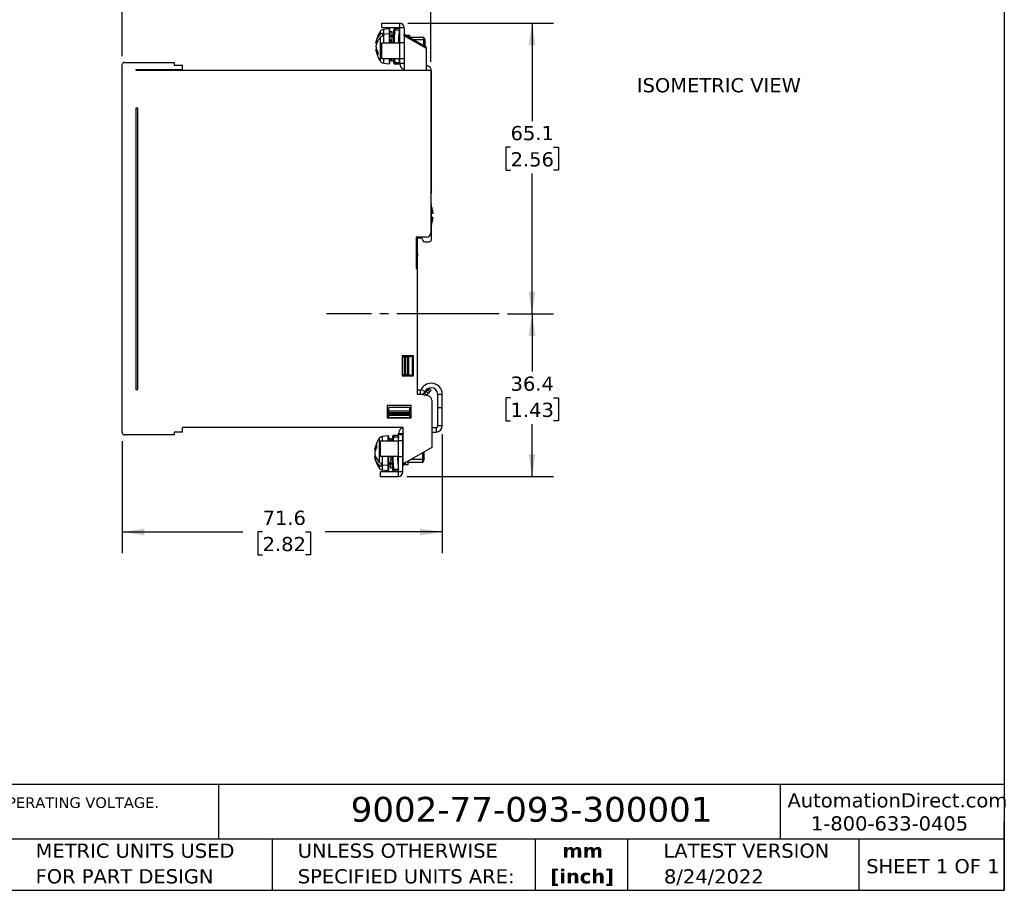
# Model space of a CAD drawing. Header units: millimetres. Extents: x 13 to 546, y 13 to 419.
# Tile 2 of 3: x 252 to 546, y 13 to 273. Entities that reach past the tile are written whole.
import ezdxf

# ---------------------------------------------------------------- set-up
doc = ezdxf.new("R2010")
doc.units = ezdxf.units.MM
doc.header["$LTSCALE"] = 2
doc.linetypes.add('SLD-Center', pattern=[19.05, 15.24, -1.27, 1.27, -1.27])
doc.linetypes.add('SLD-Solid', pattern=[0])
doc.layers.add('CENTER', color=40, linetype='SLD-Center')
doc.layers.add('DIMENSIONS', color=140, linetype='SLD-Solid', lineweight=25)
doc.layers.add('TEXT', color=140, linetype='SLD-Solid', lineweight=25)
doc.styles.add('SLDTEXTSTYLE0', font='VERDANA.TTF')
doc.styles.add('SLDTEXTSTYLE1', font='VERDANAB.TTF')
doc.dimstyles.new('SLDDIMSTYLE0', dxfattribs={"dimtxt": 4.316016, "dimasz": 6.604, "dimexe": 0, "dimexo": 0.0625, "dimgap": 1.079004, "dimtad": 0, "dimtih": 1, "dimtoh": 1, "dimlfac": 0.75, "dimrnd": 1e-09, "dimzin": 12, "dimdsep": 46, "dimtxsty": 'SLDTEXTSTYLE0', "dimsah": 1, "dimcen": 0.09, "dimadec": 0, "dimazin": 3, "dimtfac": 1, "dimtofl": 0, "dimtmove": 0, "dimatfit": 3, "dimfxl": 0, "dimfrac": 2, "dimtolj": 1, "dimtzin": 12, "dimarcsym": 0})

# ---------------------------------------------------------------- blocks, each defined once
blk = doc.blocks.new('SW_NOTE_0')
at = {"layer": 'TEXT', "color": 0, "char_height": 4.233, "attachment_point": 2, "style": 'SLDTEXTSTYLE1'}
for s, insert in [('mm', (5.69, 5.38)), ('[inch]', (5.52, -2.27))]:
    blk.add_mtext(s, dxfattribs=dict(at, insert=insert))
blk = doc.blocks.new('SW_NOTE_0_1')
at = {"layer": 'TEXT', "color": 0, "char_height": 4.2333, "attachment_point": 1, "style": 'SLDTEXTSTYLE0'}
for s, insert in [('UNLESS OTHERWISE ', (0, 5.38)), ('SPECIFIED UNITS ARE:', (0, -2.27))]:
    blk.add_mtext(s, dxfattribs=dict(at, insert=insert))
blk = doc.blocks.new('SW_NOTE_0_5')
at = {"layer": 'TEXT', "color": 0, "char_height": 4.2333, "attachment_point": 1, "style": 'SLDTEXTSTYLE0'}
for s, insert in [('METRIC UNITS USED ', (0, 5.38)), ('FOR PART DESIGN', (0, -2.27))]:
    blk.add_mtext(s, dxfattribs=dict(at, insert=insert))
blk = doc.blocks.new('_D_2')
at = {"layer": 'DIMENSIONS'}
for p, q in [((368.1, 271.56), (411.5, 271.56)), ((405.15, 271.56), (405.15, 242.32)), ((398.73, 234.5), (397.28, 234.5)), ((397.28, 234.5), (397.28, 227.64)), ((411.56, 234.5), (413.01, 234.5)), ((413.01, 234.5), (413.01, 227.64)), ((397.28, 227.64), (398.73, 227.64)), ((405.15, 184.76), (405.15, 226.67)), ((413.01, 227.64), (411.56, 227.64)), ((397.83, 184.76), (411.5, 184.76))]:
    blk.add_line(p, q, dxfattribs=at)
for points in [[(405.15, 271.56), (404.13, 264.96), (406.16, 264.96)], [(405.15, 184.76), (406.16, 191.36), (404.13, 191.36)]]:
    blk.add_solid(points, dxfattribs=at)
at = {"layer": 'DIMENSIONS', "char_height": 4.233, "attachment_point": 1, "style": 'SLDTEXTSTYLE0'}
for s, insert in [('65.1', (398.73, 240.84)), ('2.56', (398.73, 233.01))]:
    blk.add_mtext(s, dxfattribs=dict(at, insert=insert))
blk = doc.blocks.new('_D_3')
at = {"layer": 'DIMENSIONS'}
for p, q in [((397.83, 184.76), (411.5, 184.76)), ((405.15, 184.76), (405.15, 167.54)), ((398.73, 159.71), (397.28, 159.71)), ((397.28, 159.71), (397.28, 152.85)), ((411.56, 159.71), (413.01, 159.71)), ((413.01, 159.71), (413.01, 152.85)), ((397.28, 152.85), (398.73, 152.85)), ((413.01, 152.85), (411.56, 152.85)), ((405.15, 136.23), (405.15, 151.88)), ((367.75, 136.23), (411.5, 136.23))]:
    blk.add_line(p, q, dxfattribs=at)
for points in [[(405.15, 184.76), (404.13, 178.16), (406.16, 178.16)], [(405.15, 136.23), (406.16, 142.83), (404.13, 142.83)]]:
    blk.add_solid(points, dxfattribs=at)
at = {"layer": 'DIMENSIONS', "char_height": 4.233, "attachment_point": 1, "style": 'SLDTEXTSTYLE0'}
for s, insert in [('36.4', (398.73, 166.05)), ('1.43', (398.73, 158.23))]:
    blk.add_mtext(s, dxfattribs=dict(at, insert=insert))
blk = doc.blocks.new('_D_4')
at = {"layer": 'DIMENSIONS'}
for p, q in [((282.83, 261.7), (282.83, 297.91)), ((374.96, 260.03), (374.96, 297.91)), ((282.83, 291.56), (318.86, 291.56)), ((324.71, 291.56), (323.26, 291.56)), ((323.26, 291.56), (323.26, 284.7)), ((337.53, 291.56), (338.98, 291.56)), ((338.98, 291.56), (338.98, 284.7)), ((374.96, 291.56), (343.38, 291.56)), ((323.26, 284.7), (324.71, 284.7)), ((338.98, 284.7), (337.53, 284.7))]:
    blk.add_line(p, q, dxfattribs=at)
for points in [[(282.83, 291.56), (289.43, 290.54), (289.43, 292.58)], [(374.96, 291.56), (368.36, 292.58), (368.36, 290.54)]]:
    blk.add_solid(points, dxfattribs=at)
at = {"layer": 'DIMENSIONS', "char_height": 4.233, "attachment_point": 1, "style": 'SLDTEXTSTYLE0'}
for s, insert in [('69.1', (324.71, 297.9)), ('2.72', (324.71, 290.08))]:
    blk.add_mtext(s, dxfattribs=dict(at, insert=insert))
blk = doc.blocks.new('_D_5')
at = {"layer": 'DIMENSIONS'}
for p, q in [((378.34, 148.82), (378.34, 113.31)), ((282.83, 146.75), (282.83, 113.31)), ((282.83, 119.66), (318.86, 119.66)), ((324.71, 119.66), (323.26, 119.66)), ((323.26, 119.66), (323.26, 112.8)), ((337.53, 119.66), (338.98, 119.66)), ((338.98, 119.66), (338.98, 112.8)), ((378.34, 119.66), (343.38, 119.66)), ((323.26, 112.8), (324.71, 112.8)), ((338.98, 112.8), (337.53, 112.8))]:
    blk.add_line(p, q, dxfattribs=at)
for points in [[(282.83, 119.66), (289.43, 118.64), (289.43, 120.67)], [(378.34, 119.66), (371.74, 120.67), (371.74, 118.64)]]:
    blk.add_solid(points, dxfattribs=at)
at = {"layer": 'DIMENSIONS', "char_height": 4.233, "attachment_point": 1, "style": 'SLDTEXTSTYLE0'}
for s, insert in [('71.6', (324.71, 126)), ('2.82', (324.71, 118.17))]:
    blk.add_mtext(s, dxfattribs=dict(at, insert=insert))

msp = doc.modelspace()

# ---------------------------------------------------------------- linework, layer by layer
for p, q in [((360.294, 270.226), (360.294, 271.56)), ((360.294, 271.56), (365.56, 271.56)), ((365.56, 271.56), (365.56, 270.226)), ((359.81, 269.023), (359.81, 268.171)), ((360.294, 270.226), (365.56, 270.226)), ((360.462, 268.543), (360.462, 268.104)), ((360.462, 268.104), (360.462, 267.6)), ((362.462, 269.826), (360.764, 269.618)), ((360.764, 269.618), (360.764, 268.156)), ((362.462, 268.303), (360.764, 268.156)), ((360.764, 268.156), (360.764, 265.626)), ((362.595, 269.826), (362.462, 269.826)), ((362.462, 269.826), (362.462, 268.303)), ((362.595, 268.303), (362.462, 268.303)), ((362.462, 268.303), (362.462, 265.626)), ((362.595, 269.826), (362.595, 268.303)), ((362.595, 268.303), (362.595, 265.626)), ((363.929, 267.785), (362.595, 267.785)), ((362.595, 267.596), (363.929, 267.596)), ((363.345, 268.96), (362.809, 268.96)), ((363.925, 267.591), (363.392, 267.591)), ((363.972, 269.893), (363.955, 269.787)), ((363.955, 265.626), (363.955, 269.787)), ((365.609, 269.893), (364.284, 269.893)), ((364.284, 269.493), (365.609, 269.493)), ((366.96, 270.16), (365.627, 270.16)), ((365.627, 265.626), (365.627, 270.16)), ((366.96, 270.16), (366.96, 268.16)), ((373.627, 264.311), (366.96, 268.16)), ((366.96, 267.775), (366.96, 268.16)), ((373.627, 263.926), (366.96, 267.775)), ((366.96, 267.775), (366.96, 257.493)), ((367.627, 267.96), (368.56, 267.96)), ((367.627, 267.96), (367.627, 267.775)), ((368.56, 267.96), (368.56, 267.236)), ((358.532, 265.569), (358.782, 265.569)), ((359.81, 267.228), (359.81, 260.23)), ((360.294, 260.96), (360.294, 265.626)), ((360.294, 265.626), (365.56, 265.626)), ((362.595, 266.559), (363.257, 266.559)), ((362.862, 266.559), (362.862, 266.107)), ((362.862, 266.107), (362.862, 265.626)), ((363.217, 266.107), (362.862, 266.107)), ((363.929, 266.107), (363.903, 266.107)), ((365.627, 266.107), (365.372, 266.107)), ((365.627, 266.72), (365.382, 266.72)), ((365.56, 265.626), (365.56, 260.96)), ((366.96, 265.626), (365.56, 265.626)), ((372.877, 267.293), (368.56, 267.293)), ((372.877, 266.512), (369.814, 266.512)), ((373.262, 266.626), (372.877, 267.293)), ((372.877, 266.512), (372.877, 267.293)), ((372.877, 264.744), (372.877, 266.512)), ((373.262, 266.041), (372.877, 266.512)), ((373.262, 266.041), (373.262, 266.626)), ((373.262, 264.522), (373.262, 266.041)), ((358.779, 263.684), (358.532, 263.684)), ((373.627, 263.926), (373.627, 264.311)), ((373.627, 257.493), (373.627, 263.926)), ((282.827, 149.293), (282.827, 259.16)), ((283.494, 259.826), (298.294, 259.826)), ((298.294, 259.826), (298.294, 258.96)), ((298.294, 258.96), (300.827, 258.96)), ((300.827, 257.626), (300.827, 258.96)), ((360.294, 260.96), (365.56, 260.96)), ((360.764, 260.96), (360.764, 259.635)), ((360.764, 259.635), (362.462, 259.426)), ((362.462, 260.96), (362.462, 259.426)), ((362.462, 259.426), (362.595, 259.426)), ((362.595, 260.96), (362.595, 259.426)), ((363.142, 260.293), (363.679, 260.293)), ((363.955, 259.466), (363.955, 260.96)), ((363.955, 259.466), (363.972, 259.36)), ((364.284, 259.76), (364.188, 260.96)), ((364.284, 259.76), (365.609, 259.76)), ((364.284, 259.36), (365.609, 259.36)), ((365.609, 259.76), (365.516, 260.96)), ((365.56, 260.96), (366.96, 260.96)), ((365.627, 259.493), (365.627, 260.96)), ((366.96, 259.493), (365.627, 259.493)), ((300.827, 257.626), (286.827, 257.626)), ((286.827, 257.626), (286.827, 257.493)), ((286.827, 257.493), (374.96, 257.493)), ((292.527, 257.626), (292.16, 257.493)), ((298.294, 257.493), (298.294, 257.626)), ((374.96, 257.493), (374.96, 208.96)), ((374.96, 257.093), (375.094, 257.093)), ((374.96, 256.96), (375.094, 256.96)), ((375.094, 256.96), (375.094, 257.093)), ((375.094, 221.226), (375.094, 256.96)), ((286.827, 246.16), (286.827, 162.16)), ((287.494, 246.16), (286.827, 246.16)), ((287.494, 162.16), (287.494, 246.16)), ((374.96, 221.226), (375.094, 221.226)), ((375.094, 206.96), (375.094, 217.493)), ((375.094, 214.826), (375.573, 214.826)), ((375.573, 213.493), (375.094, 213.493)), ((373.627, 207.626), (370.56, 207.626)), ((370.56, 207.626), (370.56, 198.293)), ((370.56, 207.493), (371.494, 207.493)), ((370.827, 206.16), (370.56, 206.16)), ((370.827, 207.493), (370.827, 206.16)), ((370.827, 206.16), (370.827, 198.293)), ((371.494, 207.493), (371.494, 207.626)), ((371.494, 207.493), (372.16, 207.493)), ((372.16, 207.493), (372.541, 206.678)), ((373.145, 206.293), (374.427, 206.293)), ((371.089, 202.8), (370.827, 202.823)), ((370.832, 199.868), (371.089, 202.8)), ((370.827, 199.868), (370.832, 199.868)), ((370.56, 198.293), (370.827, 198.293)), ((370.827, 198.293), (370.827, 160.826)), ((369.76, 172.226), (366.36, 172.226)), ((366.36, 172.226), (366.36, 166.226)), ((366.427, 171.933), (366.427, 171.923)), ((367.494, 171.933), (366.427, 171.933)), ((366.427, 171.923), (367.081, 171.903)), ((366.427, 171.923), (366.427, 166.53)), ((367.081, 171.903), (367.081, 166.549)), ((367.428, 171.9), (367.97, 171.9)), ((367.428, 166.553), (367.428, 171.9)), ((367.494, 171.933), (367.494, 172.226)), ((369.494, 172.093), (367.494, 172.093)), ((367.97, 171.9), (367.97, 166.553)), ((368.368, 171.906), (369.494, 172.093)), ((368.368, 166.547), (368.368, 171.906)), ((369.494, 166.36), (369.494, 172.093)), ((369.627, 172.226), (369.627, 166.226)), ((369.76, 166.226), (369.76, 172.226)), ((366.36, 166.226), (369.76, 166.226)), ((367.081, 166.549), (366.427, 166.53)), ((366.427, 166.53), (366.427, 166.52)), ((366.427, 166.52), (367.494, 166.52)), ((367.97, 166.553), (367.428, 166.553)), ((367.494, 166.226), (367.494, 166.52)), ((367.494, 166.36), (369.494, 166.36)), ((369.494, 166.36), (368.368, 166.547)), ((286.827, 162.16), (287.494, 162.16)), ((371.782, 162.026), (370.827, 162.026)), ((371.782, 162.026), (371.782, 160.826)), ((372.021, 162.175), (373.215, 161.582)), ((373.969, 162.031), (373.498, 161.559)), ((374.441, 162.502), (373.969, 162.031)), ((374.554, 161.446), (373.969, 162.031)), ((374.441, 162.502), (375.025, 161.918)), ((375.025, 161.918), (374.554, 161.446)), ((370.827, 160.826), (372.16, 160.826)), ((372.16, 160.826), (374.239, 160.27)), ((373.498, 161.559), (373.022, 161.084)), ((373.607, 160.499), (373.022, 161.084)), ((373.498, 161.559), (374.083, 160.975)), ((373.607, 160.499), (373.558, 160.452)), ((374.083, 160.975), (373.607, 160.499)), ((374.554, 161.446), (374.083, 160.975)), ((375.227, 158.982), (375.227, 144.891)), ((378.34, 160.693), (377.007, 160.693)), ((377.007, 156.826), (377.007, 160.693)), ((378.34, 156.826), (378.34, 160.693)), ((369.094, 157.36), (361.894, 157.36)), ((361.894, 157.36), (361.894, 153.693)), ((368.56, 156.826), (362.427, 156.826)), ((362.427, 155.701), (362.427, 156.826)), ((368.56, 156.826), (368.56, 155.701)), ((369.094, 153.693), (369.094, 157.36)), ((377.007, 156.826), (378.34, 156.826)), ((377.007, 151.36), (377.007, 156.826)), ((378.34, 151.36), (378.34, 156.826)), ((362.427, 154.826), (361.894, 154.826)), ((361.894, 153.693), (369.094, 153.693)), ((368.56, 155.701), (362.427, 155.701)), ((362.427, 155.303), (362.427, 155.701)), ((362.427, 154.827), (362.427, 155.303)), ((362.427, 155.303), (368.56, 155.303)), ((368.56, 154.827), (362.427, 154.827)), ((362.427, 154.827), (362.427, 154.481)), ((362.427, 154.481), (368.56, 154.481)), ((362.427, 153.826), (362.427, 154.481)), ((362.427, 153.826), (368.56, 153.826)), ((368.56, 155.303), (368.56, 155.701)), ((368.56, 155.303), (368.56, 154.827)), ((368.56, 154.481), (368.56, 154.827)), ((369.094, 154.826), (368.56, 154.826)), ((368.56, 154.481), (368.56, 153.826)), ((300.827, 149.493), (300.827, 150.826)), ((366.694, 150.826), (300.827, 150.826)), ((366.694, 140.426), (366.694, 150.826)), ((375.227, 150.826), (376.473, 150.826)), ((376.473, 150.826), (376.473, 149.493)), ((378.34, 151.36), (377.007, 151.36)), ((298.294, 148.626), (283.494, 148.626)), ((300.827, 149.493), (298.294, 149.493)), ((298.294, 149.493), (298.294, 148.626)), ((359.457, 147.557), (359.457, 140.558)), ((362.108, 148.36), (360.411, 148.151)), ((360.411, 148.151), (360.411, 146.826)), ((362.242, 148.36), (362.108, 148.36)), ((362.108, 148.36), (362.108, 146.826)), ((362.242, 148.36), (362.242, 146.826)), ((363.158, 147.493), (362.622, 147.493)), ((363.619, 148.426), (363.601, 148.32)), ((363.601, 146.826), (363.601, 148.32)), ((363.82, 146.826), (363.93, 148.026)), ((365.256, 148.426), (363.93, 148.426)), ((363.93, 148.026), (365.256, 148.026)), ((365.256, 148.026), (365.148, 146.826)), ((366.607, 148.96), (365.273, 148.96)), ((365.273, 148.693), (365.273, 148.96)), ((366.607, 148.693), (365.273, 148.693)), ((365.273, 146.826), (365.273, 148.693)), ((366.607, 148.693), (366.607, 148.96)), ((366.607, 146.826), (366.607, 148.693)), ((366.607, 148.693), (366.694, 148.693)), ((375.227, 149.493), (376.473, 149.493)), ((358.454, 144.103), (358.178, 144.103)), ((359.94, 146.826), (365.207, 146.826)), ((359.94, 142.16), (359.94, 146.826)), ((365.207, 146.826), (365.207, 142.16)), ((366.607, 146.826), (365.207, 146.826)), ((366.607, 142.16), (366.607, 146.826)), ((366.694, 145.478), (366.607, 145.392)), ((375.227, 144.891), (367.094, 140.196)), ((358.178, 142.217), (358.426, 142.217)), ((365.207, 142.16), (359.94, 142.16)), ((360.411, 142.16), (360.411, 139.63)), ((362.108, 142.16), (362.108, 139.483)), ((362.242, 142.16), (362.242, 139.483)), ((362.242, 141.227), (362.247, 141.227)), ((362.913, 141.227), (363.575, 141.227)), ((363.575, 141.679), (362.954, 141.679)), ((363.601, 137.999), (363.601, 142.16)), ((365.273, 141.679), (365.003, 141.679)), ((365.207, 142.16), (366.607, 142.16)), ((365.273, 137.626), (365.273, 142.16)), ((366.607, 137.626), (366.607, 142.16)), ((366.694, 141.52), (366.607, 141.582)), ((372.523, 141.274), (368.962, 141.274)), ((372.523, 141.274), (372.523, 143.33)), ((372.908, 141.746), (372.523, 141.274)), ((372.523, 140.493), (372.523, 141.274)), ((372.523, 140.493), (372.908, 141.16)), ((372.908, 141.746), (372.908, 143.553)), ((372.908, 141.16), (372.908, 141.746)), ((359.457, 139.615), (359.457, 138.763)), ((360.108, 140.186), (360.108, 139.682)), ((360.108, 139.682), (360.108, 139.243)), ((362.108, 139.483), (360.411, 139.63)), ((360.411, 139.63), (360.411, 138.168)), ((360.411, 138.168), (362.108, 137.96)), ((362.242, 139.483), (362.108, 139.483)), ((362.108, 139.483), (362.108, 137.96)), ((363.575, 140.19), (362.242, 140.19)), ((362.242, 140.001), (363.575, 140.001)), ((362.242, 139.483), (362.242, 137.96)), ((362.378, 140.196), (362.912, 140.196)), ((362.955, 138.826), (363.492, 138.826)), ((365.256, 138.293), (363.93, 138.293)), ((365.025, 141.066), (365.273, 141.066)), ((366.607, 140.928), (366.694, 140.841)), ((367.273, 140.299), (367.273, 139.826)), ((367.273, 139.826), (368.207, 139.826)), ((368.207, 139.826), (368.207, 140.838)), ((368.207, 140.493), (372.523, 140.493)), ((359.94, 136.226), (359.94, 137.56)), ((365.207, 137.56), (359.94, 137.56)), ((359.94, 136.226), (365.207, 136.226)), ((362.108, 137.96), (362.242, 137.96)), ((363.601, 137.999), (363.619, 137.893)), ((363.93, 137.893), (365.256, 137.893)), ((365.207, 137.56), (365.207, 136.226)), ((366.607, 137.626), (365.273, 137.626))]:
    msp.add_line(p, q)
at = {"flags": 128}
for points in [[(375.094, 221.226), (375.058, 220.862), (374.96, 220.534)], [(362.242, 141.491), (362.247, 141.527), (362.261, 141.56)]]:
    msp.add_lwpolyline(points, dxfattribs=at)
for centre, radius, start, end in [((365.56, 270.16), 1.4, 0, 90), ((366.761, 264.487), 8.3, 146.86909, 172.51181), ((360.927, 268.295), 1.333, 97, 146.86909), ((360.918, 266.359), 1.803, 94.90175, 104.65895), ((365.929, 269.464), 2, 170.70963, 180), ((365.56, 270.16), 0.0667, 360, 90), ((367.627, 268.626), 0.667, 180, 270), ((362.829, 266.343), 0.238, 191.42175, 278.04947), ((366.761, 264.766), 8.3, 187.54318, 213.13091), ((283.494, 259.16), 0.667, 90, 180), ((360.927, 260.958), 1.333, 213.13091, 263), ((365.929, 259.789), 2, 180, 189.29037), ((367.494, 259.493), 1.867, 180, 253.39845), ((373.227, 257.093), 1.867, 0, 77.62637), ((374.427, 217.493), 0.667, 0, 36.8699), ((373.627, 208.96), 1.333, 270, 0), ((373.145, 206.96), 0.667, 205, 270), ((374.427, 206.96), 0.667, 270, 0), ((371.782, 162.293), 0.267, 270, 333.6122), ((375.007, 160.693), 3.333, 90, 153.6122), ((375.007, 160.693), 2, 90, 153.6122), ((375.007, 160.693), 3.333, 0, 90), ((375.007, 160.693), 2, 0, 90), ((371.782, 162.293), 1.6, 289.49233, 333.6122), ((372.08, 162.026), 1.333, 286.39121, 315), ((373.894, 158.982), 1.333, 0, 75), ((367.14, 148.96), 1.867, 103.83544, 180), ((376.473, 151.36), 0.533, 270, 0), ((376.473, 151.36), 1.867, 270, 0), ((283.494, 149.293), 0.667, 180, 270), ((366.407, 143.02), 8.3, 146.86909, 172.50313), ((360.573, 146.828), 1.333, 97, 146.86909), ((365.575, 147.997), 2, 170.70963, 180), ((367.14, 148.96), 0.533, 146.82145, 180), ((367.273, 147.16), 0.667, 180, 209.59067), ((366.407, 143.299), 8.3, 187.54318, 213.13091), ((360.573, 139.492), 1.333, 213.13091, 263), ((360.565, 141.427), 1.803, 255.34105, 265.09825), ((365.575, 138.322), 2, 180, 189.29037), ((367.273, 139.16), 0.667, 90, 180), ((366.96, 140.426), 0.267, 180, 300), ((365.207, 137.626), 0.0667, 270, 0), ((365.207, 137.626), 1.4, 270, 0)]:
    msp.add_arc(centre, radius, start, end)
for centre, start_param, end_param in [((367.428, 171.907), 3.6651914, 4.712389), ((367.97, 171.907), 4.712389, 6.1784656), ((367.428, 166.546), 1.5707963, 2.6179939), ((367.97, 166.546), 0.1047198, 1.5707963)]:
    msp.add_ellipse(centre, major_axis=(0.4, 0), ratio=0.0174551, start_param=start_param, end_param=end_param)
for points, knots in [([(358.532, 265.569), (358.562, 265.801), (358.613, 266.031), (358.754, 266.485), (358.844, 266.71), (359.167, 267.365), (359.453, 267.779), (359.81, 268.171)], [0, 0, 0, 0, 0.25, 0.25, 0.5, 0.5, 1, 1, 1, 1]), ([(362.813, 268.96), (362.796, 268.958), (362.759, 268.953), (362.69, 268.903), (362.677, 268.843), (362.66, 268.756), (362.645, 268.595), (362.63, 268.376), (362.617, 268.111), (362.609, 267.897), (362.606, 267.82)], [0, 0, 0, 0, 0.0304478, 0.0640005, 0.1856016, 0.3589178, 0.5080411, 0.6828725, 0.8856374, 1, 1, 1, 1]), ([(362.732, 267.779), (362.739, 267.963), (362.753, 268.33), (362.773, 268.694), (362.793, 268.924), (362.806, 268.942), (362.812, 268.951)], [0, 0, 0, 0, 0.2580018, 0.5163532, 0.7749713, 1, 1, 1, 1]), ([(363.259, 267.496), (363.252, 267.288), (363.238, 266.873), (363.22, 266.224), (363.209, 265.794), (363.204, 265.626)], [0, 0, 0, 0, 0.381522, 0.7596848, 1, 1, 1, 1]), ([(363.259, 267.496), (363.259, 267.507), (363.261, 267.518), (363.266, 267.528), (363.269, 267.533), (363.272, 267.537), (363.275, 267.542), (363.279, 267.547), (363.283, 267.551), (363.288, 267.555), (363.292, 267.559), (363.297, 267.563), (363.303, 267.566), (363.314, 267.574), (363.327, 267.579), (363.341, 267.583), (363.348, 267.585), (363.355, 267.587), (363.362, 267.588), (363.372, 267.59), (363.382, 267.591), (363.392, 267.591)], [0, 0, 0, 0, 0.00003373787, 0.00003373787, 0.00003373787, 0.00005024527, 0.00005024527, 0.00005024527, 0.00006674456, 0.00006674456, 0.00006674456, 0.00008323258, 0.00008323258, 0.00008323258, 0.00011689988, 0.00011689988, 0.00011689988, 0.00013336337, 0.00013336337, 0.00013336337, 0.00015609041, 0.00015609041, 0.00015609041, 0.00015609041]), ([(363.425, 267.785), (363.417, 267.997), (363.4, 268.456), (363.373, 268.857), (363.346, 269.01), (363.319, 268.863), (363.292, 268.475), (363.274, 268.011), (363.265, 267.779)], [0, 0, 0, 0, 0.1505684, 0.3247629, 0.4987539, 0.6658724, 0.8331154, 1, 1, 1, 1]), ([(363.337, 265.626), (363.342, 265.812), (363.353, 266.27), (363.371, 266.95), (363.385, 267.377), (363.392, 267.591)], [0, 0, 0, 0, 0.2540769, 0.6268827, 1, 1, 1, 1]), ([(363.925, 267.591), (363.916, 267.31), (363.899, 266.747), (363.88, 266.04), (363.871, 265.653), (363.87, 265.626)], [0, 0, 0, 0, 0.4814805, 0.9639948, 1, 1, 1, 1]), ([(363.925, 267.591), (363.925, 267.503), (363.925, 267.416), (363.925, 267.328), (363.925, 267.241), (363.925, 267.154), (363.925, 267.066), (363.924, 266.897), (363.924, 266.728), (363.924, 266.559)], [0, 0, 0, 0, 0.0002781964, 0.0002781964, 0.0002781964, 0.0005563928, 0.0005563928, 0.0005563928, 0.0010940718, 0.0010940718, 0.0010940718, 0.0010940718]), ([(363.929, 265.626), (363.929, 265.89), (363.929, 266.473), (363.929, 267.301), (363.929, 268.073), (363.929, 268.597), (363.929, 268.929), (363.929, 269.189), (363.929, 269.416), (363.929, 269.448), (363.929, 269.464)], [0, 0, 0, 0, 0.1235678, 0.2733995, 0.4233398, 0.5747826, 0.6489724, 0.7232688, 0.8616079, 1, 1, 1, 1]), ([(364.033, 265.626), (364.035, 266.084), (364.038, 267.377), (364.187, 268.662), (364.284, 269.493)], [0, 0, 0, 0, 0.3535457, 1, 1, 1, 1]), ([(364.284, 269.493), (364.295, 269.598), (364.302, 269.702), (364.302, 269.85), (364.295, 269.893), (364.284, 269.893)], [0, 0, 0, 0, 0.5, 0.5, 1, 1, 1, 1]), ([(365.364, 265.626), (365.366, 266.083), (365.369, 267.376), (365.515, 268.661), (365.609, 269.493)], [0, 0, 0, 0, 0.3528342, 1, 1, 1, 1]), ([(365.609, 269.493), (365.621, 269.598), (365.627, 269.702), (365.627, 269.85), (365.621, 269.893), (365.609, 269.893)], [0, 0, 0, 0, 0.5, 0.5, 1, 1, 1, 1]), ([(359.81, 267.228), (359.632, 267.032), (359.471, 266.83), (359.183, 266.413), (359.056, 266.198), (358.733, 265.541), (358.593, 265.09), (358.532, 264.626)], [0, 0, 0, 0, 0.25, 0.25, 0.5, 0.5, 1, 1, 1, 1]), ([(363.883, 265.626), (363.889, 265.776), (363.903, 266.125), (363.916, 266.401), (363.924, 266.559)], [0, 0, 0, 0, 0.4278365, 1, 1, 1, 1]), ([(359.102, 262.043), (358.951, 262.306), (358.828, 262.574), (358.637, 263.122), (358.569, 263.402), (358.532, 263.684)], [0, 0, 0, 0, 0.5, 0.5, 1, 1, 1, 1]), ([(363.002, 260.463), (362.998, 260.475), (362.988, 260.508), (362.973, 260.68), (362.963, 260.887), (362.959, 260.96)], [0, 0, 0, 0, 0.2713048, 0.7435426, 1, 1, 1, 1]), ([(363.065, 260.96), (363.061, 260.878), (363.05, 260.662), (363.032, 260.484), (363.015, 260.397), (363.005, 260.448), (363.002, 260.463)], [0, 0, 0, 0, 0.2026353, 0.5313907, 0.8588686, 1, 1, 1, 1]), ([(363.041, 260.357), (363.043, 260.35), (363.057, 260.315), (363.107, 260.303), (363.146, 260.293)], [0, 0, 0, 0, 0.1994945, 1, 1, 1, 1]), ([(363.145, 260.295), (363.152, 260.309), (363.165, 260.339), (363.185, 260.568), (363.198, 260.833), (363.205, 260.96)], [0, 0, 0, 0, 0.3367626, 0.6836049, 1, 1, 1, 1]), ([(363.738, 260.96), (363.737, 260.931), (363.726, 260.668), (363.706, 260.434), (363.688, 260.244), (363.679, 260.293), (363.679, 260.293)], [0, 0, 0, 0, 0.0579417, 0.5288418, 0.9993649, 1, 1, 1, 1]), ([(363.929, 259.789), (363.929, 259.805), (363.929, 259.837), (363.929, 260.116), (363.929, 260.48), (363.929, 260.828), (363.929, 260.96)], [0, 0, 0, 0, 0.2673955, 0.5348936, 0.8245053, 1, 1, 1, 1]), ([(364.284, 259.36), (364.295, 259.36), (364.302, 259.403), (364.302, 259.551), (364.295, 259.655), (364.284, 259.76)], [0, 0, 0, 0, 0.5, 0.5, 1, 1, 1, 1]), ([(365.609, 259.36), (365.621, 259.36), (365.627, 259.403), (365.627, 259.551), (365.621, 259.655), (365.609, 259.76)], [0, 0, 0, 0, 0.5, 0.5, 1, 1, 1, 1]), ([(375.573, 214.826), (375.523, 215.285), (375.443, 216.004), (375.187, 216.679), (375.094, 216.923)], [0, 0, 0, 0, 0.63719143, 1, 1, 1, 1]), ([(375.094, 211.367), (375.216, 211.721), (375.455, 212.412), (375.535, 213.139), (375.573, 213.493)], [0, 0, 0, 0, 0.5129593, 1, 1, 1, 1]), ([(362.439, 146.826), (362.443, 146.908), (362.454, 147.121), (362.47, 147.297), (362.481, 147.324), (362.486, 147.335)], [0, 0, 0, 0, 0.27009764, 0.70806929, 1, 1, 1, 1]), ([(362.626, 147.493), (362.605, 147.49), (362.552, 147.481), (362.534, 147.456), (362.524, 147.442)], [0, 0, 0, 0, 0.41177262, 1, 1, 1, 1]), ([(362.566, 146.826), (362.572, 146.954), (362.585, 147.219), (362.605, 147.447), (362.618, 147.476), (362.625, 147.49)], [0, 0, 0, 0, 0.3201387, 0.6668728, 1, 1, 1, 1]), ([(363.217, 146.826), (363.216, 146.856), (363.206, 147.119), (363.186, 147.377), (363.158, 147.551), (363.131, 147.377), (363.111, 147.118), (363.1, 146.855), (363.099, 146.826)], [0, 0, 0, 0, 0.02936101, 0.26486882, 0.50018863, 0.73550834, 0.97101776, 1, 1, 1, 1]), ([(363.575, 146.826), (363.575, 146.96), (363.575, 147.202), (363.575, 147.461), (363.575, 147.723), (363.575, 147.949), (363.575, 147.981), (363.575, 147.997)], [0, 0, 0, 0, 0.1781005, 0.3215017, 0.4651091, 0.7324507, 1, 1, 1, 1]), ([(363.93, 148.426), (363.792, 148.426), (363.605, 148.426), (363.652, 148.426), (363.664, 148.426)], [0, 0, 0, 0, 0.7403143, 1, 1, 1, 1]), ([(363.93, 148.026), (363.942, 148.132), (363.948, 148.235), (363.948, 148.383), (363.942, 148.426), (363.93, 148.426)], [0, 0, 0, 0, 0.5, 0.5, 1, 1, 1, 1]), ([(365.256, 148.026), (365.267, 148.132), (365.273, 148.235), (365.273, 148.383), (365.267, 148.426), (365.256, 148.426)], [0, 0, 0, 0, 0.5, 0.5, 1, 1, 1, 1]), ([(358.749, 144.8), (358.597, 144.538), (358.474, 144.27), (358.283, 143.722), (358.215, 143.442), (358.178, 143.16)], [0, 0, 0, 0, 0.5, 0.5, 1, 1, 1, 1]), ([(358.178, 143.16), (358.209, 142.928), (358.26, 142.698), (358.4, 142.245), (358.49, 142.02), (358.814, 141.364), (359.099, 140.95), (359.457, 140.558)], [0, 0, 0, 0, 0.25, 0.25, 0.5, 0.5, 1, 1, 1, 1]), ([(359.457, 139.615), (359.278, 139.811), (359.117, 140.013), (358.829, 140.43), (358.703, 140.646), (358.38, 141.302), (358.239, 141.753), (358.178, 142.217)], [0, 0, 0, 0, 0.25, 0.25, 0.5, 0.5, 1, 1, 1, 1]), ([(362.245, 140.29), (362.252, 140.497), (362.266, 140.911), (362.284, 141.559), (362.295, 141.992), (362.299, 142.16)], [0, 0, 0, 0, 0.3788978, 0.7582663, 1, 1, 1, 1]), ([(362.247, 141.227), (362.246, 141.14), (362.246, 141.052), (362.246, 140.965), (362.246, 140.877), (362.246, 140.79), (362.246, 140.702), (362.245, 140.565), (362.245, 140.427), (362.245, 140.29)], [0, 0, 0, 0, 0.00027819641, 0.00027819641, 0.00027819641, 0.00055639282, 0.00055639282, 0.00055639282, 0.00099396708, 0.00099396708, 0.00099396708, 0.00099396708]), ([(362.378, 140.195), (362.385, 140.409), (362.399, 140.838), (362.417, 141.517), (362.429, 141.975), (362.434, 142.16)], [0, 0, 0, 0, 0.3734485, 0.747403, 1, 1, 1, 1]), ([(362.967, 142.16), (362.966, 142.133), (362.957, 141.746), (362.938, 141.039), (362.921, 140.477), (362.912, 140.196)], [0, 0, 0, 0, 0.03600309, 0.5185186, 1, 1, 1, 1]), ([(363.575, 138.322), (363.575, 138.338), (363.575, 138.371), (363.575, 138.645), (363.575, 139.086), (363.575, 139.718), (363.575, 140.362), (363.575, 140.931), (363.575, 141.474), (363.575, 141.896), (363.575, 142.16)], [0, 0, 0, 0, 0.1383111, 0.2767296, 0.426561, 0.5765009, 0.7279434, 0.802133, 0.8764293, 1, 1, 1, 1]), ([(363.93, 138.293), (363.841, 139.101), (363.7, 140.387), (363.667, 141.679), (363.655, 142.16)], [0, 0, 0, 0, 0.62820137, 1, 1, 1, 1]), ([(364.986, 142.16), (364.998, 141.682), (365.031, 140.389), (365.169, 139.103), (365.256, 138.293)], [0, 0, 0, 0, 0.369893, 1, 1, 1, 1]), ([(362.245, 140.29), (362.245, 140.279), (362.248, 140.269), (362.253, 140.259), (362.255, 140.254), (362.258, 140.249), (362.262, 140.244), (362.265, 140.24), (362.269, 140.235), (362.274, 140.231), (362.278, 140.227), (362.284, 140.223), (362.289, 140.22), (362.3, 140.213), (362.313, 140.207), (362.327, 140.203), (362.333, 140.201), (362.341, 140.199), (362.348, 140.198), (362.358, 140.196), (362.368, 140.195), (362.378, 140.195)], [0, 0, 0, 0, 0.00003367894, 0.00003367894, 0.00003367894, 0.00005015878, 0.00005015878, 0.00005015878, 0.00006658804, 0.00006658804, 0.00006658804, 0.00008300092, 0.00008300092, 0.00008300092, 0.00011652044, 0.00011652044, 0.00011652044, 0.00013291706, 0.00013291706, 0.00013291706, 0.00015581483, 0.00015581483, 0.00015581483, 0.00015581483]), ([(362.749, 140.001), (362.753, 139.9), (362.764, 139.616), (362.781, 139.295), (362.8, 139.048), (362.811, 139.009), (362.816, 138.993)], [0, 0, 0, 0, 0.1717591, 0.4817395, 0.791734, 1, 1, 1, 1]), ([(362.816, 138.993), (362.818, 138.981), (362.827, 138.93), (362.843, 139.001), (362.864, 139.214), (362.883, 139.544), (362.895, 139.861), (362.901, 140.001)], [0, 0, 0, 0, 0.0794127, 0.3217073, 0.5640242, 0.8063088, 1, 1, 1, 1]), ([(362.855, 138.888), (362.857, 138.881), (362.871, 138.848), (362.92, 138.836), (362.96, 138.826)], [0, 0, 0, 0, 0.18660415, 1, 1, 1, 1]), ([(362.958, 138.834), (362.964, 138.843), (362.977, 138.861), (362.997, 139.093), (363.018, 139.458), (363.032, 139.824), (363.039, 140.007)], [0, 0, 0, 0, 0.2312129, 0.4877817, 0.7437839, 1, 1, 1, 1]), ([(363.572, 140.007), (363.563, 139.773), (363.545, 139.306), (363.519, 138.945), (363.501, 138.779), (363.492, 138.827), (363.492, 138.827)], [0, 0, 0, 0, 0.3328027, 0.66632, 0.9995894, 1, 1, 1, 1]), ([(363.93, 137.893), (363.942, 137.893), (363.948, 137.936), (363.948, 138.084), (363.942, 138.188), (363.93, 138.293)], [0, 0, 0, 0, 0.5, 0.5, 1, 1, 1, 1]), ([(365.256, 137.893), (365.267, 137.893), (365.273, 137.936), (365.273, 138.084), (365.267, 138.188), (365.256, 138.293)], [0, 0, 0, 0, 0.5, 0.5, 1, 1, 1, 1]), ([(363.664, 137.893), (363.662, 137.893), (363.659, 137.893), (363.838, 137.893), (363.93, 137.893)], [0, 0, 0, 0, 0.48618435, 1, 1, 1, 1])]:
    msp.add_open_spline(points, degree=3, knots=knots)
for points in [[(360.462, 268.543), (360.194, 268.472), (359.966, 268.341), (359.81, 268.171)], [(360.462, 267.6), (360.194, 267.529), (359.966, 267.398), (359.81, 267.228)], [(364.284, 269.893), (364.104, 269.893), (363.972, 269.893), (363.972, 269.893)], [(358.532, 264.626), (358.606, 264.063), (358.8, 263.511), (359.102, 262.986)], [(359.102, 262.986), (359.068, 262.66), (359.068, 262.346), (359.102, 262.043)], [(363.972, 259.36), (363.972, 259.36), (364.104, 259.36), (364.284, 259.36)], [(370.832, 199.868), (370.83, 199.848), (370.828, 199.81), (370.827, 199.771), (370.827, 199.751)], [(358.178, 144.103), (358.252, 144.666), (358.446, 145.219), (358.749, 145.743)], [(358.749, 145.743), (358.715, 145.44), (358.715, 145.126), (358.749, 144.8)], [(360.108, 140.186), (359.84, 140.257), (359.612, 140.388), (359.457, 140.558)], [(360.108, 139.243), (359.84, 139.314), (359.612, 139.445), (359.457, 139.615)]]:
    msp.add_open_spline(points, degree=3)
at = {"layer": 'CENTER'}
msp.add_line((395.286, 184.76), (343.787, 184.76), dxfattribs=at)
at = {"layer": 'TEXT'}
for p, q in [((546.1, 419.1), (546.1, 12.7)), ((546.1, 44.252), (12.7, 44.252)), ((311.518, 44.252), (311.518, 27.94)), ((479.151, 44.252), (479.151, 27.94)), ((546.1, 12.7), (546.1, 33.02)), ((546.1, 27.94), (12.7, 27.94)), ((327.56, 27.94), (327.56, 12.7)), ((406.049, 27.94), (406.049, 12.7)), ((433.624, 27.94), (433.624, 12.7)), ((502.697, 27.94), (502.697, 12.7)), ((12.7, 12.7), (546.1, 12.7))]:
    msp.add_line(p, q, dxfattribs=at)

# ---------------------------------------------------------------- block references
for name, p in [('SW_NOTE_0_5', (256.957, 21.271)), ('SW_NOTE_0_1', (335.216, 21.271)), ('SW_NOTE_0', (414.572, 21.266))]:
    msp.add_blockref(name, p, dxfattribs=at)

# ---------------------------------------------------------------- texts
at = {"layer": 'TEXT', "style": 'SLDTEXTSTYLE0'}
for s, insert, char_height, attachment_point in [('ISOMETRIC VIEW', (436.428, 255.126), 4.23333, 1), ('AutomationDirect.com', (481.39, 41.673), 4.23333, 1), ('STAHL INTRINSICALLY SAFE ZENER BARRIER, THERMOCOUPLE INPUT, THERMOCOUPLE OUTPUT, 24 VDC OPERATING VOLTAGE.', (15.931, 40.464), 3.175, 1), ('9002-77-093-300001', (351.004, 40.588), 7.40833, 1), ('1-800-633-0405', (488.383, 34.794), 4.23333, 1), ('LATEST VERSION', (469.104, 26.648), 4.23333, 2), ('SHEET 1 OF 1', (504.883, 22.023), 4.23333, 1), ('8/24/2022', (459.403, 18.975), 4.2333, 2)]:
    msp.add_mtext(s, dxfattribs=dict(at, insert=insert, char_height=char_height, attachment_point=attachment_point))

# ---------------------------------------------------------------- dimensions: what is measured, and where the dimension line sits
at = {"layer": 'DIMENSIONS'}
for base, p1, p2, angle, picture, middle in [((374.96, 291.56), (282.827, 259.16), (374.96, 257.493), 0, '_D_4', (331.119, 291.56)), ((405.145, 184.76), (365.56, 271.56), (395.286, 184.76), 90, '_D_2', (405.145, 234.497)), ((405.145, 184.76), (365.207, 136.226), (395.286, 184.76), 90, '_D_3', (405.145, 159.711)), ((378.34, 119.655), (282.827, 149.293), (378.34, 151.36), 0, '_D_5', (331.119, 119.655))]:
    dim = msp.add_linear_dim(base=base, p1=p1, p2=p2, angle=angle, dimstyle='SLDDIMSTYLE0', dxfattribs=at)
    dim.commit()
    dim.dimension.update_dxf_attribs({"geometry": picture, "text_midpoint": middle, "dimtype": 160})

doc.saveas('drawing.dxf')
